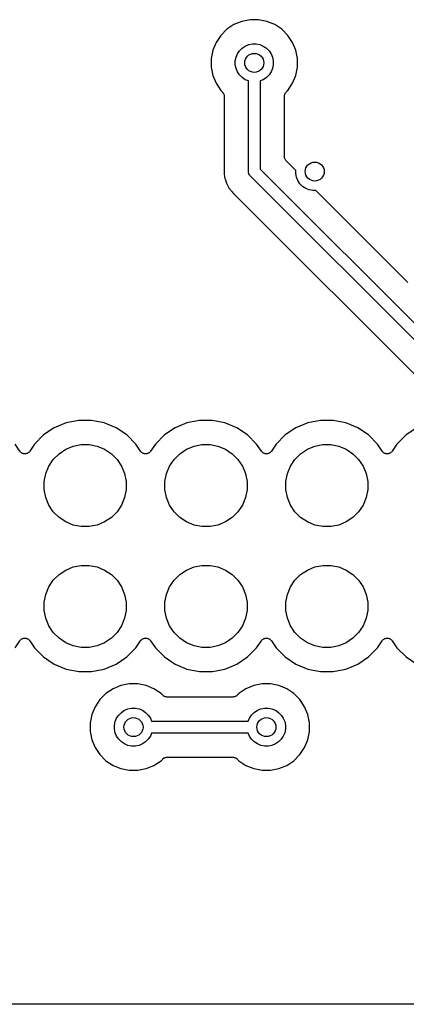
# Model space of a CAD drawing. Extents: x 0.71 to 5.18, y -2.28 to -0.62.
# Tile 4 of 14: x 2.2 to 2.52, y -2.28 to -1.46. Entities that reach past the tile are written whole.
import ezdxf

# ---------------------------------------------------------------- set-up
doc = ezdxf.new("R2010")
doc.units = 0
doc.header["$MEASUREMENT"] = 0
doc.layers.add('BLACK', color=7, linetype='CONTINUOUS')

msp = doc.modelspace()

# ---------------------------------------------------------------- linework, layer by layer
at = {"layer": 'BLACK', "linetype": 'CONTINUOUS'}
for p, q in [((2.37957, -1.46563), (2.37307, -1.46832)), ((2.38648, -1.46425), (2.37957, -1.46563)), ((2.39352, -1.46425), (2.38648, -1.46425)), ((2.40043, -1.46563), (2.39352, -1.46425)), ((2.40693, -1.46832), (2.40043, -1.46563)), ((2.36721, -1.47223), (2.36223, -1.47721)), ((2.37307, -1.46832), (2.36721, -1.47223)), ((2.41279, -1.47223), (2.40693, -1.46832)), ((2.41777, -1.47721), (2.41279, -1.47223)), ((2.35832, -1.48307), (2.35563, -1.48957)), ((2.36223, -1.47721), (2.35832, -1.48307)), ((2.42168, -1.48307), (2.41777, -1.47721)), ((2.42437, -1.48957), (2.42168, -1.48307)), ((2.35563, -1.48957), (2.35425, -1.49648)), ((2.37604, -1.49254), (2.37777, -1.48996)), ((2.37777, -1.48996), (2.37996, -1.48777)), ((2.37996, -1.48777), (2.38254, -1.48604)), ((2.38254, -1.48604), (2.38541, -1.48486)), ((2.38541, -1.48486), (2.38845, -1.48425)), ((2.38845, -1.48425), (2.39155, -1.48425)), ((2.39155, -1.48425), (2.39459, -1.48486)), ((2.39459, -1.48486), (2.39746, -1.48604)), ((2.39746, -1.48604), (2.40004, -1.48777)), ((2.40004, -1.48777), (2.40223, -1.48996)), ((2.40223, -1.48996), (2.40396, -1.49254)), ((2.42575, -1.49648), (2.42437, -1.48957)), ((2.35425, -1.49648), (2.35425, -1.50352)), ((2.37425, -1.49845), (2.37486, -1.49541)), ((2.37425, -1.50155), (2.37425, -1.49845)), ((2.37486, -1.49541), (2.37604, -1.49254)), ((2.40396, -1.49254), (2.40514, -1.49541)), ((2.40514, -1.49541), (2.40575, -1.49845)), ((2.40575, -1.49845), (2.40575, -1.50155)), ((2.42575, -1.50352), (2.42575, -1.49648)), ((2.35425, -1.50352), (2.35563, -1.51043)), ((2.37486, -1.50459), (2.37425, -1.50155)), ((2.37604, -1.50746), (2.37486, -1.50459)), ((2.37777, -1.51004), (2.37604, -1.50746)), ((2.40396, -1.50746), (2.40223, -1.51004)), ((2.40514, -1.50459), (2.40396, -1.50746)), ((2.40575, -1.50155), (2.40514, -1.50459)), ((2.42437, -1.51043), (2.42575, -1.50352)), ((2.35563, -1.51043), (2.35832, -1.51693)), ((2.37996, -1.51223), (2.37777, -1.51004)), ((2.38254, -1.51396), (2.37996, -1.51223)), ((2.38508, -1.51501), (2.38254, -1.51396)), ((2.38508, -1.58976), (2.38508, -1.51501)), ((2.39746, -1.51396), (2.39492, -1.51501)), ((2.39492, -1.51501), (2.39492, -1.58796)), ((2.40004, -1.51223), (2.39746, -1.51396)), ((2.40223, -1.51004), (2.40004, -1.51223)), ((2.42168, -1.51693), (2.42437, -1.51043)), ((2.35832, -1.51693), (2.36223, -1.52279)), ((2.36223, -1.52279), (2.36361, -1.52417)), ((2.36361, -1.52417), (2.36363, -1.52418)), ((2.36363, -1.52418), (2.36363, -1.52418)), ((2.36363, -1.52418), (2.36363, -1.52418)), ((2.36363, -1.52418), (2.36366, -1.52422)), ((2.36366, -1.52422), (2.36395, -1.52458)), ((2.41609, -1.52453), (2.41639, -1.52417)), ((2.41639, -1.52417), (2.41777, -1.52279)), ((2.41777, -1.52279), (2.42168, -1.51693)), ((2.36395, -1.52458), (2.36424, -1.52494)), ((2.36424, -1.52494), (2.36426, -1.52496)), ((2.36426, -1.52496), (2.36427, -1.52498)), ((2.36427, -1.52498), (2.36448, -1.52539)), ((2.36448, -1.52539), (2.3647, -1.5258)), ((2.3647, -1.5258), (2.36471, -1.52582)), ((2.36471, -1.52582), (2.36472, -1.52585)), ((2.36472, -1.52585), (2.36485, -1.52629)), ((2.36485, -1.52629), (2.36498, -1.52673)), ((2.36498, -1.52673), (2.36499, -1.52676)), ((2.36499, -1.52676), (2.36499, -1.52679)), ((2.36499, -1.52679), (2.36503, -1.52724)), ((2.36503, -1.52724), (2.36508, -1.52771)), ((2.36508, -1.52771), (2.36508, -1.58853)), ((2.41492, -1.52764), (2.41497, -1.52717)), ((2.41492, -1.52769), (2.41492, -1.52764)), ((2.41492, -1.52771), (2.41492, -1.52769)), ((2.41492, -1.52769), (2.41492, -1.52769)), ((2.41492, -1.52769), (2.41492, -1.52769)), ((2.41492, -1.57761), (2.41492, -1.52771)), ((2.41497, -1.52717), (2.41502, -1.52672)), ((2.41502, -1.52672), (2.41503, -1.52669)), ((2.41503, -1.52667), (2.41517, -1.52622)), ((2.41503, -1.52669), (2.41503, -1.52667)), ((2.41517, -1.52622), (2.41531, -1.52578)), ((2.41531, -1.52578), (2.41532, -1.52576)), ((2.41532, -1.52576), (2.41533, -1.52574)), ((2.41533, -1.52574), (2.41555, -1.52533)), ((2.41555, -1.52533), (2.41577, -1.52492)), ((2.41577, -1.52492), (2.41578, -1.5249)), ((2.41578, -1.5249), (2.4158, -1.52488)), ((2.4158, -1.52488), (2.41609, -1.52453)), ((2.41497, -1.57807), (2.41492, -1.57761)), ((2.41501, -1.57853), (2.41497, -1.57807)), ((2.41501, -1.57855), (2.41501, -1.57853)), ((2.41502, -1.57858), (2.41501, -1.57855)), ((2.41515, -1.57902), (2.41502, -1.57858)), ((2.41528, -1.57946), (2.41515, -1.57902)), ((2.41529, -1.57949), (2.41528, -1.57946)), ((2.4153, -1.57951), (2.41529, -1.57949)), ((2.41552, -1.57992), (2.4153, -1.57951)), ((2.41573, -1.58033), (2.41552, -1.57992)), ((2.41574, -1.58035), (2.41573, -1.58033)), ((2.41576, -1.58037), (2.41574, -1.58035)), ((2.41605, -1.58073), (2.41576, -1.58037)), ((2.41634, -1.58109), (2.41605, -1.58073)), ((2.41637, -1.58113), (2.41634, -1.58109)), ((2.41639, -1.58114), (2.41637, -1.58113)), ((2.41637, -1.58113), (2.41637, -1.58113)), ((2.41637, -1.58113), (2.41637, -1.58113)), ((2.42425, -1.58901), (2.41639, -1.58114)), ((2.36505, -1.58902), (2.36496, -1.59)), ((2.36508, -1.5886), (2.36505, -1.58881)), ((2.36505, -1.58881), (2.36505, -1.58902)), ((2.36508, -1.58853), (2.36508, -1.5886)), ((2.39492, -1.58796), (2.62969, -1.82273)), ((2.42425, -1.59155), (2.42425, -1.58901)), ((2.36496, -1.59), (2.36505, -1.59098)), ((2.36505, -1.59098), (2.36544, -1.59489)), ((2.36544, -1.59489), (2.36582, -1.59613)), ((2.36582, -1.59613), (2.36582, -1.59613)), ((2.36582, -1.59613), (2.36686, -1.59958)), ((2.38505, -1.59), (2.38508, -1.58976)), ((2.38508, -1.59024), (2.38505, -1.59)), ((2.38511, -1.59058), (2.38508, -1.59024)), ((2.38515, -1.59096), (2.38511, -1.59058)), ((2.38543, -1.59189), (2.38515, -1.59096)), ((2.38589, -1.59275), (2.38543, -1.59189)), ((2.38635, -1.59331), (2.38589, -1.59275)), ((2.3865, -1.5935), (2.38635, -1.59331)), ((2.38669, -1.59365), (2.3865, -1.5935)), ((2.62273, -1.82969), (2.38669, -1.59365)), ((2.42486, -1.59459), (2.42425, -1.59155)), ((2.42604, -1.59746), (2.42486, -1.59459)), ((2.42777, -1.60004), (2.42604, -1.59746)), ((2.36686, -1.59958), (2.36918, -1.60391)), ((2.36918, -1.60391), (2.37164, -1.60691)), ((2.42996, -1.60223), (2.42777, -1.60004)), ((2.43254, -1.60396), (2.42996, -1.60223)), ((2.43541, -1.60514), (2.43254, -1.60396)), ((2.43845, -1.60575), (2.43541, -1.60514)), ((2.44099, -1.60575), (2.43845, -1.60575)), ((2.51722, -1.68197), (2.44099, -1.60575)), ((2.37164, -1.60691), (2.37164, -1.60691)), ((2.37164, -1.60691), (2.37229, -1.60771)), ((2.37229, -1.60771), (2.37305, -1.60833)), ((2.37305, -1.60833), (2.37311, -1.60838)), ((2.37311, -1.60838), (2.37325, -1.60853)), ((2.37325, -1.60853), (2.37342, -1.60866)), ((2.37342, -1.60866), (2.55226, -1.78751)), ((2.23426, -1.79812), (2.22444, -1.80218)), ((2.24469, -1.79604), (2.23426, -1.79812)), ((2.25531, -1.79604), (2.24469, -1.79604)), ((2.26574, -1.79812), (2.25531, -1.79604)), ((2.27556, -1.80218), (2.26574, -1.79812)), ((2.33426, -1.79812), (2.32444, -1.80218)), ((2.34469, -1.79604), (2.33426, -1.79812)), ((2.35531, -1.79604), (2.34469, -1.79604)), ((2.36574, -1.79812), (2.35531, -1.79604)), ((2.37556, -1.80218), (2.36574, -1.79812)), ((2.43426, -1.79812), (2.42444, -1.80218)), ((2.44469, -1.79604), (2.43426, -1.79812)), ((2.45531, -1.79604), (2.44469, -1.79604)), ((2.46574, -1.79812), (2.45531, -1.79604)), ((2.47556, -1.80218), (2.46574, -1.79812)), ((2.2156, -1.80809), (2.20809, -1.8156)), ((2.22444, -1.80218), (2.2156, -1.80809)), ((2.2844, -1.80809), (2.27556, -1.80218)), ((2.29191, -1.8156), (2.2844, -1.80809)), ((2.3156, -1.80809), (2.30809, -1.8156)), ((2.32444, -1.80218), (2.3156, -1.80809)), ((2.3844, -1.80809), (2.37556, -1.80218)), ((2.39191, -1.8156), (2.3844, -1.80809)), ((2.4156, -1.80809), (2.40809, -1.8156)), ((2.42444, -1.80218), (2.4156, -1.80809)), ((2.4844, -1.80809), (2.47556, -1.80218)), ((2.49191, -1.8156), (2.4844, -1.80809)), ((2.5156, -1.80809), (2.50809, -1.8156)), ((2.52444, -1.80218), (2.5156, -1.80809)), ((2.19584, -1.82149), (2.19191, -1.8156)), ((2.20809, -1.8156), (2.20416, -1.82149)), ((2.23392, -1.81991), (2.2401, -1.81735)), ((2.2401, -1.81735), (2.24666, -1.81604)), ((2.24666, -1.81604), (2.25334, -1.81604)), ((2.25334, -1.81604), (2.2599, -1.81735)), ((2.2599, -1.81735), (2.26608, -1.81991)), ((2.29584, -1.82149), (2.29191, -1.8156)), ((2.30809, -1.8156), (2.30416, -1.82149)), ((2.33392, -1.81991), (2.3401, -1.81735)), ((2.3401, -1.81735), (2.34666, -1.81604)), ((2.34666, -1.81604), (2.35334, -1.81604)), ((2.35334, -1.81604), (2.3599, -1.81735)), ((2.3599, -1.81735), (2.36608, -1.81991)), ((2.39584, -1.82149), (2.39191, -1.8156)), ((2.40809, -1.8156), (2.40416, -1.82149)), ((2.43392, -1.81991), (2.4401, -1.81735)), ((2.4401, -1.81735), (2.44666, -1.81604)), ((2.44666, -1.81604), (2.45334, -1.81604)), ((2.45334, -1.81604), (2.4599, -1.81735)), ((2.4599, -1.81735), (2.46608, -1.81991)), ((2.49584, -1.82149), (2.49191, -1.8156)), ((2.50809, -1.8156), (2.50416, -1.82149)), ((2.19615, -1.82186), (2.19584, -1.82149)), ((2.19644, -1.82222), (2.19615, -1.82186)), ((2.19645, -1.82223), (2.19644, -1.82222)), ((2.19646, -1.82224), (2.19645, -1.82223)), ((2.19683, -1.82255), (2.19646, -1.82224)), ((2.19719, -1.82285), (2.19683, -1.82255)), ((2.1972, -1.82286), (2.19719, -1.82285)), ((2.19721, -1.82286), (2.1972, -1.82286)), ((2.19764, -1.82309), (2.19721, -1.82286)), ((2.19805, -1.82332), (2.19764, -1.82309)), ((2.19806, -1.82332), (2.19805, -1.82332)), ((2.19807, -1.82333), (2.19806, -1.82332)), ((2.19853, -1.82346), (2.19807, -1.82333)), ((2.19898, -1.82361), (2.19853, -1.82346)), ((2.199, -1.82361), (2.19898, -1.82361)), ((2.19901, -1.82361), (2.199, -1.82361)), ((2.19948, -1.82366), (2.19901, -1.82361)), ((2.19995, -1.82371), (2.19948, -1.82366)), ((2.19997, -1.82371), (2.19995, -1.82371)), ((2.19998, -1.82371), (2.19997, -1.82371)), ((2.20045, -1.82367), (2.19998, -1.82371)), ((2.20092, -1.82362), (2.20045, -1.82367)), ((2.20094, -1.82362), (2.20092, -1.82362)), ((2.20095, -1.82362), (2.20094, -1.82362)), ((2.20141, -1.82348), (2.20095, -1.82362)), ((2.20186, -1.82335), (2.20141, -1.82348)), ((2.20187, -1.82335), (2.20186, -1.82335)), ((2.20189, -1.82334), (2.20187, -1.82335)), ((2.20231, -1.82312), (2.20189, -1.82334)), ((2.20273, -1.8229), (2.20231, -1.82312)), ((2.20274, -1.82289), (2.20273, -1.8229)), ((2.20275, -1.82289), (2.20274, -1.82289)), ((2.20311, -1.82259), (2.20275, -1.82289)), ((2.20349, -1.82229), (2.20311, -1.82259)), ((2.2035, -1.82228), (2.20349, -1.82229)), ((2.20351, -1.82227), (2.2035, -1.82228)), ((2.20381, -1.82192), (2.20351, -1.82227)), ((2.20412, -1.82155), (2.20381, -1.82192)), ((2.20413, -1.82153), (2.20412, -1.82155)), ((2.20416, -1.82149), (2.20413, -1.82152)), ((2.20413, -1.82152), (2.20413, -1.82153)), ((2.20413, -1.82153), (2.20413, -1.82153)), ((2.22362, -1.82835), (2.22835, -1.82362)), ((2.22835, -1.82362), (2.23392, -1.81991)), ((2.26608, -1.81991), (2.27165, -1.82362)), ((2.27165, -1.82362), (2.27638, -1.82835)), ((2.29615, -1.82186), (2.29584, -1.82149)), ((2.29644, -1.82222), (2.29615, -1.82186)), ((2.29645, -1.82223), (2.29644, -1.82222)), ((2.29646, -1.82224), (2.29645, -1.82223)), ((2.29683, -1.82255), (2.29646, -1.82224)), ((2.29719, -1.82285), (2.29683, -1.82255)), ((2.2972, -1.82286), (2.29719, -1.82285)), ((2.29721, -1.82286), (2.2972, -1.82286)), ((2.29764, -1.82309), (2.29721, -1.82286)), ((2.29805, -1.82332), (2.29764, -1.82309)), ((2.29806, -1.82332), (2.29805, -1.82332)), ((2.29807, -1.82333), (2.29806, -1.82332)), ((2.29853, -1.82346), (2.29807, -1.82333)), ((2.29898, -1.82361), (2.29853, -1.82346)), ((2.299, -1.82361), (2.29898, -1.82361)), ((2.29901, -1.82361), (2.299, -1.82361)), ((2.29948, -1.82366), (2.29901, -1.82361)), ((2.29995, -1.82371), (2.29948, -1.82366)), ((2.29997, -1.82371), (2.29995, -1.82371)), ((2.29998, -1.82371), (2.29997, -1.82371)), ((2.30045, -1.82367), (2.29998, -1.82371)), ((2.30092, -1.82362), (2.30045, -1.82367)), ((2.30094, -1.82362), (2.30092, -1.82362)), ((2.30095, -1.82362), (2.30094, -1.82362)), ((2.30141, -1.82348), (2.30095, -1.82362)), ((2.30186, -1.82335), (2.30141, -1.82348)), ((2.30187, -1.82335), (2.30186, -1.82335)), ((2.30189, -1.82334), (2.30187, -1.82335)), ((2.30231, -1.82312), (2.30189, -1.82334)), ((2.30273, -1.8229), (2.30231, -1.82312)), ((2.30274, -1.82289), (2.30273, -1.8229)), ((2.30275, -1.82289), (2.30274, -1.82289)), ((2.30311, -1.82259), (2.30275, -1.82289)), ((2.30349, -1.82229), (2.30311, -1.82259)), ((2.3035, -1.82228), (2.30349, -1.82229)), ((2.30351, -1.82227), (2.3035, -1.82228)), ((2.30381, -1.82192), (2.30351, -1.82227)), ((2.30412, -1.82155), (2.30381, -1.82192)), ((2.30413, -1.82153), (2.30412, -1.82155)), ((2.30416, -1.82149), (2.30413, -1.82152)), ((2.30413, -1.82152), (2.30413, -1.82153)), ((2.30413, -1.82153), (2.30413, -1.82153)), ((2.32362, -1.82835), (2.32835, -1.82362)), ((2.32835, -1.82362), (2.33392, -1.81991)), ((2.36608, -1.81991), (2.37165, -1.82362)), ((2.37165, -1.82362), (2.37638, -1.82835)), ((2.39615, -1.82186), (2.39584, -1.82149)), ((2.39644, -1.82222), (2.39615, -1.82186)), ((2.39645, -1.82223), (2.39644, -1.82222)), ((2.39646, -1.82224), (2.39645, -1.82223)), ((2.39683, -1.82255), (2.39646, -1.82224)), ((2.39719, -1.82285), (2.39683, -1.82255)), ((2.3972, -1.82286), (2.39719, -1.82285)), ((2.39721, -1.82286), (2.3972, -1.82286)), ((2.39763, -1.82309), (2.39721, -1.82286)), ((2.39805, -1.82332), (2.39763, -1.82309)), ((2.39806, -1.82332), (2.39805, -1.82332)), ((2.39807, -1.82333), (2.39806, -1.82332)), ((2.39853, -1.82346), (2.39807, -1.82333)), ((2.39898, -1.82361), (2.39853, -1.82346)), ((2.39899, -1.82361), (2.39898, -1.82361)), ((2.39901, -1.82361), (2.39899, -1.82361)), ((2.39948, -1.82366), (2.39901, -1.82361)), ((2.39995, -1.82371), (2.39948, -1.82366)), ((2.39997, -1.82371), (2.39995, -1.82371)), ((2.39998, -1.82371), (2.39997, -1.82371)), ((2.40045, -1.82367), (2.39998, -1.82371)), ((2.40092, -1.82362), (2.40045, -1.82367)), ((2.40094, -1.82362), (2.40092, -1.82362)), ((2.40095, -1.82362), (2.40094, -1.82362)), ((2.40141, -1.82348), (2.40095, -1.82362)), ((2.40186, -1.82335), (2.40141, -1.82348)), ((2.40187, -1.82335), (2.40186, -1.82335)), ((2.40189, -1.82334), (2.40187, -1.82335)), ((2.40231, -1.82312), (2.40189, -1.82334)), ((2.40273, -1.8229), (2.40231, -1.82312)), ((2.40274, -1.82289), (2.40273, -1.8229)), ((2.40275, -1.82289), (2.40274, -1.82289)), ((2.40311, -1.82259), (2.40275, -1.82289)), ((2.40349, -1.82229), (2.40311, -1.82259)), ((2.4035, -1.82228), (2.40349, -1.82229)), ((2.40351, -1.82227), (2.4035, -1.82228)), ((2.40381, -1.82192), (2.40351, -1.82227)), ((2.40412, -1.82155), (2.40381, -1.82192)), ((2.40413, -1.82153), (2.40412, -1.82155)), ((2.40416, -1.82149), (2.40413, -1.82152)), ((2.40413, -1.82152), (2.40413, -1.82153)), ((2.40413, -1.82153), (2.40413, -1.82153)), ((2.42362, -1.82835), (2.42835, -1.82362)), ((2.42835, -1.82362), (2.43392, -1.81991)), ((2.46608, -1.81991), (2.47165, -1.82362)), ((2.47165, -1.82362), (2.47638, -1.82835)), ((2.49615, -1.82186), (2.49584, -1.82149)), ((2.49644, -1.82222), (2.49615, -1.82186)), ((2.49645, -1.82223), (2.49644, -1.82222)), ((2.49646, -1.82224), (2.49645, -1.82223)), ((2.49683, -1.82255), (2.49646, -1.82224)), ((2.49719, -1.82285), (2.49683, -1.82255)), ((2.4972, -1.82286), (2.49719, -1.82285)), ((2.49721, -1.82286), (2.4972, -1.82286)), ((2.49763, -1.82309), (2.49721, -1.82286)), ((2.49805, -1.82332), (2.49763, -1.82309)), ((2.49806, -1.82332), (2.49805, -1.82332)), ((2.49807, -1.82333), (2.49806, -1.82332)), ((2.49853, -1.82346), (2.49807, -1.82333)), ((2.49898, -1.82361), (2.49853, -1.82346)), ((2.49899, -1.82361), (2.49898, -1.82361)), ((2.49901, -1.82361), (2.49899, -1.82361)), ((2.49948, -1.82366), (2.49901, -1.82361)), ((2.49995, -1.82371), (2.49948, -1.82366)), ((2.49997, -1.82371), (2.49995, -1.82371)), ((2.49998, -1.82371), (2.49997, -1.82371)), ((2.50045, -1.82367), (2.49998, -1.82371)), ((2.50092, -1.82362), (2.50045, -1.82367)), ((2.50094, -1.82362), (2.50092, -1.82362)), ((2.50095, -1.82362), (2.50094, -1.82362)), ((2.50141, -1.82348), (2.50095, -1.82362)), ((2.50186, -1.82335), (2.50141, -1.82348)), ((2.50187, -1.82335), (2.50186, -1.82335)), ((2.50189, -1.82334), (2.50187, -1.82335)), ((2.50231, -1.82312), (2.50189, -1.82334)), ((2.50273, -1.8229), (2.50231, -1.82312)), ((2.50274, -1.82289), (2.50273, -1.8229)), ((2.50275, -1.82289), (2.50274, -1.82289)), ((2.50311, -1.82259), (2.50275, -1.82289)), ((2.50349, -1.82229), (2.50311, -1.82259)), ((2.5035, -1.82228), (2.50349, -1.82229)), ((2.50351, -1.82227), (2.5035, -1.82228)), ((2.50381, -1.82192), (2.50351, -1.82227)), ((2.50412, -1.82155), (2.50381, -1.82192)), ((2.50413, -1.82153), (2.50412, -1.82155)), ((2.50416, -1.82149), (2.50413, -1.82152)), ((2.50413, -1.82152), (2.50413, -1.82153)), ((2.50413, -1.82153), (2.50413, -1.82153)), ((2.21735, -1.8401), (2.21991, -1.83392)), ((2.21991, -1.83392), (2.22362, -1.82835)), ((2.27638, -1.82835), (2.28009, -1.83392)), ((2.28009, -1.83392), (2.28265, -1.8401)), ((2.31735, -1.8401), (2.31991, -1.83392)), ((2.31991, -1.83392), (2.32362, -1.82835)), ((2.37638, -1.82835), (2.38009, -1.83392)), ((2.38009, -1.83392), (2.38265, -1.8401)), ((2.41735, -1.8401), (2.41991, -1.83392)), ((2.41991, -1.83392), (2.42362, -1.82835)), ((2.47638, -1.82835), (2.48009, -1.83392)), ((2.48009, -1.83392), (2.48265, -1.8401)), ((2.21604, -1.84666), (2.21735, -1.8401)), ((2.28265, -1.8401), (2.28396, -1.84666)), ((2.31604, -1.84666), (2.31735, -1.8401)), ((2.38265, -1.8401), (2.38396, -1.84666)), ((2.41604, -1.84666), (2.41735, -1.8401)), ((2.48265, -1.8401), (2.48396, -1.84666)), ((2.21604, -1.85334), (2.21604, -1.84666)), ((2.28396, -1.84666), (2.28396, -1.85334)), ((2.31604, -1.85334), (2.31604, -1.84666)), ((2.38396, -1.84666), (2.38396, -1.85334)), ((2.41604, -1.85334), (2.41604, -1.84666)), ((2.48396, -1.84666), (2.48396, -1.85334)), ((2.21735, -1.8599), (2.21604, -1.85334)), ((2.28396, -1.85334), (2.28265, -1.8599)), ((2.31735, -1.8599), (2.31604, -1.85334)), ((2.38396, -1.85334), (2.38265, -1.8599)), ((2.41735, -1.8599), (2.41604, -1.85334)), ((2.48396, -1.85334), (2.48265, -1.8599)), ((2.21991, -1.86608), (2.21735, -1.8599)), ((2.22362, -1.87165), (2.21991, -1.86608)), ((2.28009, -1.86608), (2.27638, -1.87165)), ((2.28265, -1.8599), (2.28009, -1.86608)), ((2.31991, -1.86608), (2.31735, -1.8599)), ((2.32362, -1.87165), (2.31991, -1.86608)), ((2.38009, -1.86608), (2.37638, -1.87165)), ((2.38265, -1.8599), (2.38009, -1.86608)), ((2.41991, -1.86608), (2.41735, -1.8599)), ((2.42362, -1.87165), (2.41991, -1.86608)), ((2.48009, -1.86608), (2.47638, -1.87165)), ((2.48265, -1.8599), (2.48009, -1.86608)), ((2.22835, -1.87638), (2.22362, -1.87165)), ((2.27638, -1.87165), (2.27165, -1.87638)), ((2.32835, -1.87638), (2.32362, -1.87165)), ((2.37638, -1.87165), (2.37165, -1.87638)), ((2.42835, -1.87638), (2.42362, -1.87165)), ((2.47638, -1.87165), (2.47165, -1.87638)), ((2.23392, -1.88009), (2.22835, -1.87638)), ((2.2401, -1.88265), (2.23392, -1.88009)), ((2.24666, -1.88396), (2.2401, -1.88265)), ((2.2599, -1.88265), (2.25334, -1.88396)), ((2.26608, -1.88009), (2.2599, -1.88265)), ((2.27165, -1.87638), (2.26608, -1.88009)), ((2.33392, -1.88009), (2.32835, -1.87638)), ((2.3401, -1.88265), (2.33392, -1.88009)), ((2.34666, -1.88396), (2.3401, -1.88265)), ((2.3599, -1.88265), (2.35334, -1.88396)), ((2.36608, -1.88009), (2.3599, -1.88265)), ((2.37165, -1.87638), (2.36608, -1.88009)), ((2.43392, -1.88009), (2.42835, -1.87638)), ((2.4401, -1.88265), (2.43392, -1.88009)), ((2.44666, -1.88396), (2.4401, -1.88265)), ((2.4599, -1.88265), (2.45334, -1.88396)), ((2.46608, -1.88009), (2.4599, -1.88265)), ((2.47165, -1.87638), (2.46608, -1.88009)), ((2.25334, -1.88396), (2.24666, -1.88396)), ((2.35334, -1.88396), (2.34666, -1.88396)), ((2.45334, -1.88396), (2.44666, -1.88396)), ((2.22362, -1.92835), (2.22835, -1.92362)), ((2.22835, -1.92362), (2.23392, -1.91991)), ((2.23392, -1.91991), (2.2401, -1.91735)), ((2.2401, -1.91735), (2.24666, -1.91604)), ((2.24666, -1.91604), (2.25334, -1.91604)), ((2.25334, -1.91604), (2.2599, -1.91735)), ((2.2599, -1.91735), (2.26608, -1.91991)), ((2.26608, -1.91991), (2.27165, -1.92362)), ((2.27165, -1.92362), (2.27638, -1.92835)), ((2.32362, -1.92835), (2.32835, -1.92362)), ((2.32835, -1.92362), (2.33392, -1.91991)), ((2.33392, -1.91991), (2.3401, -1.91735)), ((2.3401, -1.91735), (2.34666, -1.91604)), ((2.34666, -1.91604), (2.35334, -1.91604)), ((2.35334, -1.91604), (2.3599, -1.91735)), ((2.3599, -1.91735), (2.36608, -1.91991)), ((2.36608, -1.91991), (2.37165, -1.92362)), ((2.37165, -1.92362), (2.37638, -1.92835)), ((2.42362, -1.92835), (2.42835, -1.92362)), ((2.42835, -1.92362), (2.43392, -1.91991)), ((2.43392, -1.91991), (2.4401, -1.91735)), ((2.4401, -1.91735), (2.44666, -1.91604)), ((2.44666, -1.91604), (2.45334, -1.91604)), ((2.45334, -1.91604), (2.4599, -1.91735)), ((2.4599, -1.91735), (2.46608, -1.91991)), ((2.46608, -1.91991), (2.47165, -1.92362)), ((2.47165, -1.92362), (2.47638, -1.92835)), ((2.21991, -1.93392), (2.22362, -1.92835)), ((2.27638, -1.92835), (2.28009, -1.93392)), ((2.31991, -1.93392), (2.32362, -1.92835)), ((2.37638, -1.92835), (2.38009, -1.93392)), ((2.41991, -1.93392), (2.42362, -1.92835)), ((2.47638, -1.92835), (2.48009, -1.93392)), ((2.21604, -1.94666), (2.21735, -1.9401)), ((2.21735, -1.9401), (2.21991, -1.93392)), ((2.28009, -1.93392), (2.28265, -1.9401)), ((2.28265, -1.9401), (2.28396, -1.94666)), ((2.31604, -1.94666), (2.31735, -1.9401)), ((2.31735, -1.9401), (2.31991, -1.93392)), ((2.38009, -1.93392), (2.38265, -1.9401)), ((2.38265, -1.9401), (2.38396, -1.94666)), ((2.41604, -1.94666), (2.41735, -1.9401)), ((2.41735, -1.9401), (2.41991, -1.93392)), ((2.48009, -1.93392), (2.48265, -1.9401)), ((2.48265, -1.9401), (2.48396, -1.94666)), ((2.21604, -1.95334), (2.21604, -1.94666)), ((2.28396, -1.94666), (2.28396, -1.95334)), ((2.31604, -1.95334), (2.31604, -1.94666)), ((2.38396, -1.94666), (2.38396, -1.95334)), ((2.41604, -1.95334), (2.41604, -1.94666)), ((2.48396, -1.94666), (2.48396, -1.95334)), ((2.21735, -1.9599), (2.21604, -1.95334)), ((2.28396, -1.95334), (2.28265, -1.9599)), ((2.31735, -1.9599), (2.31604, -1.95334)), ((2.38396, -1.95334), (2.38265, -1.9599)), ((2.41735, -1.9599), (2.41604, -1.95334)), ((2.48396, -1.95334), (2.48265, -1.9599)), ((2.21991, -1.96608), (2.21735, -1.9599)), ((2.28265, -1.9599), (2.28009, -1.96608)), ((2.31991, -1.96608), (2.31735, -1.9599)), ((2.38265, -1.9599), (2.38009, -1.96608)), ((2.41991, -1.96608), (2.41735, -1.9599)), ((2.48265, -1.9599), (2.48009, -1.96608)), ((2.22362, -1.97165), (2.21991, -1.96608)), ((2.22835, -1.97638), (2.22362, -1.97165)), ((2.27638, -1.97165), (2.27165, -1.97638)), ((2.28009, -1.96608), (2.27638, -1.97165)), ((2.32362, -1.97165), (2.31991, -1.96608)), ((2.32835, -1.97638), (2.32362, -1.97165)), ((2.37638, -1.97165), (2.37165, -1.97638)), ((2.38009, -1.96608), (2.37638, -1.97165)), ((2.42362, -1.97165), (2.41991, -1.96608)), ((2.42835, -1.97638), (2.42362, -1.97165)), ((2.47638, -1.97165), (2.47165, -1.97638)), ((2.48009, -1.96608), (2.47638, -1.97165)), ((2.19191, -1.9844), (2.19584, -1.97851)), ((2.19584, -1.97851), (2.19587, -1.97848)), ((2.19587, -1.97847), (2.19588, -1.97845)), ((2.19587, -1.97848), (2.19587, -1.97847)), ((2.19587, -1.97847), (2.19587, -1.97847)), ((2.19588, -1.97845), (2.19619, -1.97809)), ((2.19619, -1.97809), (2.19649, -1.97773)), ((2.19649, -1.97773), (2.1965, -1.97772)), ((2.1965, -1.97772), (2.19651, -1.97771)), ((2.19651, -1.97771), (2.19688, -1.97741)), ((2.19688, -1.97741), (2.19725, -1.97711)), ((2.19725, -1.97711), (2.19726, -1.97711)), ((2.19726, -1.97711), (2.19727, -1.9771)), ((2.19727, -1.9771), (2.19769, -1.97688)), ((2.19769, -1.97688), (2.19811, -1.97666)), ((2.19811, -1.97666), (2.19813, -1.97665)), ((2.19813, -1.97665), (2.19814, -1.97665)), ((2.19814, -1.97665), (2.19859, -1.97652)), ((2.19859, -1.97652), (2.19905, -1.97638)), ((2.19905, -1.97638), (2.19906, -1.97638)), ((2.19906, -1.97638), (2.19908, -1.97638)), ((2.19908, -1.97638), (2.19955, -1.97633)), ((2.19955, -1.97633), (2.20002, -1.97629)), ((2.20002, -1.97629), (2.20003, -1.97629)), ((2.20003, -1.97629), (2.20005, -1.97629)), ((2.20005, -1.97629), (2.20051, -1.97634)), ((2.20051, -1.97634), (2.20099, -1.97639)), ((2.20099, -1.97639), (2.20101, -1.97639)), ((2.20101, -1.97639), (2.20102, -1.97639)), ((2.20102, -1.97639), (2.20147, -1.97653)), ((2.20147, -1.97653), (2.20193, -1.97667)), ((2.20193, -1.97667), (2.20194, -1.97668)), ((2.20194, -1.97668), (2.20195, -1.97668)), ((2.20195, -1.97668), (2.20237, -1.97691)), ((2.20237, -1.97691), (2.20279, -1.97714)), ((2.20279, -1.97714), (2.2028, -1.97714)), ((2.2028, -1.97714), (2.20281, -1.97715)), ((2.20281, -1.97715), (2.20317, -1.97745)), ((2.20317, -1.97745), (2.20354, -1.97776)), ((2.20354, -1.97776), (2.20355, -1.97777)), ((2.20355, -1.97777), (2.20356, -1.97778)), ((2.20356, -1.97778), (2.20385, -1.97814)), ((2.20385, -1.97814), (2.20416, -1.97851)), ((2.20416, -1.97851), (2.20809, -1.9844)), ((2.23392, -1.98009), (2.22835, -1.97638)), ((2.2401, -1.98265), (2.23392, -1.98009)), ((2.26608, -1.98009), (2.2599, -1.98265)), ((2.27165, -1.97638), (2.26608, -1.98009)), ((2.29191, -1.9844), (2.29584, -1.97851)), ((2.29584, -1.97851), (2.29587, -1.97848)), ((2.29587, -1.97847), (2.29588, -1.97845)), ((2.29587, -1.97848), (2.29587, -1.97847)), ((2.29587, -1.97847), (2.29587, -1.97847)), ((2.29588, -1.97845), (2.29619, -1.97809)), ((2.29619, -1.97809), (2.29649, -1.97773)), ((2.29649, -1.97773), (2.2965, -1.97772)), ((2.2965, -1.97772), (2.29651, -1.97771)), ((2.29651, -1.97771), (2.29688, -1.97741)), ((2.29688, -1.97741), (2.29725, -1.97711)), ((2.29725, -1.97711), (2.29726, -1.97711)), ((2.29726, -1.97711), (2.29727, -1.9771)), ((2.29727, -1.9771), (2.29769, -1.97688)), ((2.29769, -1.97688), (2.29811, -1.97666)), ((2.29811, -1.97666), (2.29813, -1.97665)), ((2.29813, -1.97665), (2.29814, -1.97665)), ((2.29814, -1.97665), (2.29859, -1.97652)), ((2.29859, -1.97652), (2.29905, -1.97638)), ((2.29905, -1.97638), (2.29906, -1.97638)), ((2.29906, -1.97638), (2.29908, -1.97638)), ((2.29908, -1.97638), (2.29955, -1.97633)), ((2.29955, -1.97633), (2.30002, -1.97629)), ((2.30002, -1.97629), (2.30003, -1.97629)), ((2.30003, -1.97629), (2.30005, -1.97629)), ((2.30005, -1.97629), (2.30051, -1.97634)), ((2.30051, -1.97634), (2.30099, -1.97639)), ((2.30099, -1.97639), (2.30101, -1.97639)), ((2.30101, -1.97639), (2.30102, -1.97639)), ((2.30102, -1.97639), (2.30147, -1.97653)), ((2.30147, -1.97653), (2.30193, -1.97667)), ((2.30193, -1.97667), (2.30194, -1.97668)), ((2.30194, -1.97668), (2.30195, -1.97668)), ((2.30195, -1.97668), (2.30237, -1.97691)), ((2.30237, -1.97691), (2.30279, -1.97714)), ((2.30279, -1.97714), (2.3028, -1.97714)), ((2.3028, -1.97714), (2.30281, -1.97715)), ((2.30281, -1.97715), (2.30317, -1.97745)), ((2.30317, -1.97745), (2.30354, -1.97776)), ((2.30354, -1.97776), (2.30355, -1.97777)), ((2.30355, -1.97777), (2.30356, -1.97778)), ((2.30356, -1.97778), (2.30385, -1.97814)), ((2.30385, -1.97814), (2.30416, -1.97851)), ((2.30416, -1.97851), (2.30809, -1.9844)), ((2.33392, -1.98009), (2.32835, -1.97638)), ((2.3401, -1.98265), (2.33392, -1.98009)), ((2.36608, -1.98009), (2.3599, -1.98265)), ((2.37165, -1.97638), (2.36608, -1.98009)), ((2.39191, -1.9844), (2.39584, -1.97851)), ((2.39584, -1.97851), (2.39587, -1.97848)), ((2.39587, -1.97847), (2.39588, -1.97845)), ((2.39587, -1.97848), (2.39587, -1.97847)), ((2.39587, -1.97847), (2.39587, -1.97847)), ((2.39588, -1.97845), (2.39619, -1.97809)), ((2.39619, -1.97809), (2.39649, -1.97773)), ((2.39649, -1.97773), (2.3965, -1.97772)), ((2.3965, -1.97772), (2.39651, -1.97771)), ((2.39651, -1.97771), (2.39688, -1.97741)), ((2.39688, -1.97741), (2.39725, -1.97711)), ((2.39725, -1.97711), (2.39726, -1.97711)), ((2.39726, -1.97711), (2.39727, -1.9771)), ((2.39727, -1.9771), (2.39769, -1.97688)), ((2.39769, -1.97688), (2.39811, -1.97666)), ((2.39811, -1.97666), (2.39813, -1.97665)), ((2.39813, -1.97665), (2.39814, -1.97665)), ((2.39814, -1.97665), (2.39859, -1.97652)), ((2.39859, -1.97652), (2.39905, -1.97638)), ((2.39905, -1.97638), (2.39906, -1.97638)), ((2.39906, -1.97638), (2.39908, -1.97638)), ((2.39908, -1.97638), (2.39955, -1.97633)), ((2.39955, -1.97633), (2.40002, -1.97629)), ((2.40002, -1.97629), (2.40003, -1.97629)), ((2.40003, -1.97629), (2.40005, -1.97629)), ((2.40005, -1.97629), (2.40051, -1.97634)), ((2.40051, -1.97634), (2.40099, -1.97639)), ((2.40099, -1.97639), (2.40101, -1.97639)), ((2.40101, -1.97639), (2.40102, -1.97639)), ((2.40102, -1.97639), (2.40147, -1.97653)), ((2.40147, -1.97653), (2.40193, -1.97667)), ((2.40193, -1.97667), (2.40194, -1.97668)), ((2.40194, -1.97668), (2.40195, -1.97668)), ((2.40195, -1.97668), (2.40237, -1.97691)), ((2.40237, -1.97691), (2.40279, -1.97714)), ((2.40279, -1.97714), (2.4028, -1.97714)), ((2.4028, -1.97714), (2.40281, -1.97715)), ((2.40281, -1.97715), (2.40317, -1.97745)), ((2.40317, -1.97745), (2.40354, -1.97776)), ((2.40354, -1.97776), (2.40355, -1.97777)), ((2.40355, -1.97777), (2.40356, -1.97778)), ((2.40356, -1.97778), (2.40385, -1.97814)), ((2.40385, -1.97814), (2.40416, -1.97851)), ((2.40416, -1.97851), (2.40809, -1.9844)), ((2.43392, -1.98009), (2.42835, -1.97638)), ((2.4401, -1.98265), (2.43392, -1.98009)), ((2.46608, -1.98009), (2.4599, -1.98265)), ((2.47165, -1.97638), (2.46608, -1.98009)), ((2.49191, -1.9844), (2.49584, -1.97851)), ((2.49584, -1.97851), (2.49587, -1.97848)), ((2.49587, -1.97847), (2.49588, -1.97845)), ((2.49587, -1.97848), (2.49587, -1.97847)), ((2.49587, -1.97847), (2.49587, -1.97847)), ((2.49588, -1.97845), (2.49619, -1.97809)), ((2.49619, -1.97809), (2.49649, -1.97773)), ((2.49649, -1.97773), (2.4965, -1.97772)), ((2.4965, -1.97772), (2.49651, -1.97771)), ((2.49651, -1.97771), (2.49688, -1.97741)), ((2.49688, -1.97741), (2.49725, -1.97711)), ((2.49725, -1.97711), (2.49726, -1.97711)), ((2.49726, -1.97711), (2.49727, -1.9771)), ((2.49727, -1.9771), (2.49769, -1.97688)), ((2.49769, -1.97688), (2.49811, -1.97666)), ((2.49811, -1.97666), (2.49813, -1.97665)), ((2.49813, -1.97665), (2.49814, -1.97665)), ((2.49814, -1.97665), (2.49859, -1.97652)), ((2.49859, -1.97652), (2.49905, -1.97638)), ((2.49905, -1.97638), (2.49906, -1.97638)), ((2.49906, -1.97638), (2.49908, -1.97638)), ((2.49908, -1.97638), (2.49955, -1.97633)), ((2.49955, -1.97633), (2.50002, -1.97629)), ((2.50002, -1.97629), (2.50003, -1.97629)), ((2.50003, -1.97629), (2.50005, -1.97629)), ((2.50005, -1.97629), (2.50051, -1.97634)), ((2.50051, -1.97634), (2.50099, -1.97639)), ((2.50099, -1.97639), (2.50101, -1.97639)), ((2.50101, -1.97639), (2.50102, -1.97639)), ((2.50102, -1.97639), (2.50147, -1.97653)), ((2.50147, -1.97653), (2.50193, -1.97667)), ((2.50193, -1.97667), (2.50194, -1.97668)), ((2.50194, -1.97668), (2.50195, -1.97668)), ((2.50195, -1.97668), (2.50237, -1.97691)), ((2.50237, -1.97691), (2.50279, -1.97714)), ((2.50279, -1.97714), (2.5028, -1.97714)), ((2.5028, -1.97714), (2.50281, -1.97715)), ((2.50281, -1.97715), (2.50317, -1.97745)), ((2.50317, -1.97745), (2.50354, -1.97776)), ((2.50354, -1.97776), (2.50355, -1.97777)), ((2.50355, -1.97777), (2.50356, -1.97778)), ((2.50356, -1.97778), (2.50385, -1.97814)), ((2.50385, -1.97814), (2.50416, -1.97851)), ((2.50416, -1.97851), (2.50809, -1.9844)), ((2.20809, -1.9844), (2.2156, -1.99191)), ((2.24666, -1.98396), (2.2401, -1.98265)), ((2.25334, -1.98396), (2.24666, -1.98396)), ((2.2599, -1.98265), (2.25334, -1.98396)), ((2.2844, -1.99191), (2.29191, -1.9844)), ((2.30809, -1.9844), (2.3156, -1.99191)), ((2.34666, -1.98396), (2.3401, -1.98265)), ((2.35334, -1.98396), (2.34666, -1.98396)), ((2.3599, -1.98265), (2.35334, -1.98396)), ((2.3844, -1.99191), (2.39191, -1.9844)), ((2.40809, -1.9844), (2.4156, -1.99191)), ((2.44666, -1.98396), (2.4401, -1.98265)), ((2.45334, -1.98396), (2.44666, -1.98396)), ((2.4599, -1.98265), (2.45334, -1.98396)), ((2.4844, -1.99191), (2.49191, -1.9844)), ((2.50809, -1.9844), (2.5156, -1.99191)), ((2.2156, -1.99191), (2.22444, -1.99782)), ((2.27556, -1.99782), (2.2844, -1.99191)), ((2.3156, -1.99191), (2.32444, -1.99782)), ((2.37556, -1.99782), (2.3844, -1.99191)), ((2.4156, -1.99191), (2.42444, -1.99782)), ((2.47556, -1.99782), (2.4844, -1.99191)), ((2.5156, -1.99191), (2.52444, -1.99782)), ((2.22444, -1.99782), (2.23426, -2.00188)), ((2.23426, -2.00188), (2.24469, -2.00396)), ((2.24469, -2.00396), (2.25531, -2.00396)), ((2.25531, -2.00396), (2.26574, -2.00188)), ((2.26574, -2.00188), (2.27556, -1.99782)), ((2.32444, -1.99782), (2.33426, -2.00188)), ((2.33426, -2.00188), (2.34469, -2.00396)), ((2.34469, -2.00396), (2.35531, -2.00396)), ((2.35531, -2.00396), (2.36574, -2.00188)), ((2.36574, -2.00188), (2.37556, -1.99782)), ((2.42444, -1.99782), (2.43426, -2.00188)), ((2.43426, -2.00188), (2.44469, -2.00396)), ((2.44469, -2.00396), (2.45531, -2.00396)), ((2.45531, -2.00396), (2.46574, -2.00188)), ((2.46574, -2.00188), (2.47556, -1.99782)), ((2.27307, -2.01832), (2.26721, -2.02223)), ((2.27957, -2.01563), (2.27307, -2.01832)), ((2.28648, -2.01425), (2.27957, -2.01563)), ((2.29352, -2.01425), (2.28648, -2.01425)), ((2.30043, -2.01563), (2.29352, -2.01425)), ((2.30693, -2.01832), (2.30043, -2.01563)), ((2.31279, -2.02223), (2.30693, -2.01832)), ((2.38307, -2.01832), (2.37721, -2.02223)), ((2.38957, -2.01563), (2.38307, -2.01832)), ((2.39648, -2.01425), (2.38957, -2.01563)), ((2.40352, -2.01425), (2.39648, -2.01425)), ((2.41043, -2.01563), (2.40352, -2.01425)), ((2.41693, -2.01832), (2.41043, -2.01563)), ((2.42279, -2.02223), (2.41693, -2.01832)), ((2.26223, -2.02721), (2.25832, -2.03307)), ((2.26721, -2.02223), (2.26223, -2.02721)), ((2.31417, -2.02361), (2.31279, -2.02223)), ((2.31453, -2.02391), (2.31417, -2.02361)), ((2.31488, -2.0242), (2.31453, -2.02391)), ((2.3149, -2.02422), (2.31488, -2.0242)), ((2.31492, -2.02423), (2.3149, -2.02422)), ((2.31533, -2.02445), (2.31492, -2.02423)), ((2.31574, -2.02467), (2.31533, -2.02445)), ((2.31576, -2.02468), (2.31574, -2.02467)), ((2.31578, -2.02469), (2.31576, -2.02468)), ((2.31622, -2.02483), (2.31578, -2.02469)), ((2.31667, -2.02497), (2.31622, -2.02483)), ((2.31669, -2.02497), (2.31667, -2.02497)), ((2.31672, -2.02498), (2.31669, -2.02497)), ((2.31717, -2.02503), (2.31672, -2.02498)), ((2.31764, -2.02508), (2.31717, -2.02503)), ((2.31769, -2.02508), (2.31764, -2.02508)), ((2.31771, -2.02508), (2.31769, -2.02508)), ((2.31769, -2.02508), (2.31769, -2.02508)), ((2.31769, -2.02508), (2.31769, -2.02508)), ((2.37229, -2.02508), (2.31771, -2.02508)), ((2.37275, -2.02503), (2.37229, -2.02508)), ((2.37321, -2.02499), (2.37275, -2.02503)), ((2.37324, -2.02499), (2.37321, -2.02499)), ((2.37327, -2.02498), (2.37324, -2.02499)), ((2.37371, -2.02485), (2.37327, -2.02498)), ((2.37415, -2.02472), (2.37371, -2.02485)), ((2.37418, -2.02471), (2.37415, -2.02472)), ((2.3742, -2.0247), (2.37418, -2.02471)), ((2.37461, -2.02448), (2.3742, -2.0247)), ((2.37502, -2.02427), (2.37461, -2.02448)), ((2.37504, -2.02426), (2.37502, -2.02427)), ((2.37506, -2.02424), (2.37504, -2.02426)), ((2.37542, -2.02395), (2.37506, -2.02424)), ((2.37578, -2.02366), (2.37542, -2.02395)), ((2.37582, -2.02363), (2.37578, -2.02366)), ((2.37583, -2.02361), (2.37582, -2.02363)), ((2.37582, -2.02363), (2.37582, -2.02363)), ((2.37582, -2.02363), (2.37582, -2.02363)), ((2.37721, -2.02223), (2.37583, -2.02361)), ((2.42777, -2.02721), (2.42279, -2.02223)), ((2.43168, -2.03307), (2.42777, -2.02721)), ((2.25832, -2.03307), (2.25563, -2.03957)), ((2.27777, -2.03996), (2.27996, -2.03777)), ((2.27996, -2.03777), (2.28254, -2.03604)), ((2.28254, -2.03604), (2.28541, -2.03486)), ((2.28541, -2.03486), (2.28845, -2.03425)), ((2.28845, -2.03425), (2.29155, -2.03425)), ((2.29155, -2.03425), (2.29459, -2.03486)), ((2.29459, -2.03486), (2.29746, -2.03604)), ((2.29746, -2.03604), (2.30004, -2.03777)), ((2.30004, -2.03777), (2.30223, -2.03996)), ((2.38777, -2.03996), (2.38996, -2.03777)), ((2.38996, -2.03777), (2.39254, -2.03604)), ((2.39254, -2.03604), (2.39541, -2.03486)), ((2.39541, -2.03486), (2.39845, -2.03425)), ((2.39845, -2.03425), (2.40155, -2.03425)), ((2.40155, -2.03425), (2.40459, -2.03486)), ((2.40459, -2.03486), (2.40746, -2.03604)), ((2.40746, -2.03604), (2.41004, -2.03777)), ((2.41004, -2.03777), (2.41223, -2.03996)), ((2.43437, -2.03957), (2.43168, -2.03307)), ((2.25563, -2.03957), (2.25425, -2.04648)), ((2.27425, -2.04845), (2.27486, -2.04541)), ((2.27486, -2.04541), (2.27604, -2.04254)), ((2.27604, -2.04254), (2.27777, -2.03996)), ((2.30223, -2.03996), (2.30396, -2.04254)), ((2.30396, -2.04254), (2.30501, -2.04508)), ((2.30501, -2.04508), (2.38499, -2.04508)), ((2.38499, -2.04508), (2.38604, -2.04254)), ((2.38604, -2.04254), (2.38777, -2.03996)), ((2.41223, -2.03996), (2.41396, -2.04254)), ((2.41396, -2.04254), (2.41514, -2.04541)), ((2.41514, -2.04541), (2.41575, -2.04845)), ((2.43575, -2.04648), (2.43437, -2.03957)), ((2.25425, -2.04648), (2.25425, -2.05352)), ((2.25425, -2.05352), (2.25563, -2.06043)), ((2.27425, -2.05155), (2.27425, -2.04845)), ((2.27486, -2.05459), (2.27425, -2.05155)), ((2.41575, -2.05155), (2.41514, -2.05459)), ((2.41575, -2.04845), (2.41575, -2.05155)), ((2.43437, -2.06043), (2.43575, -2.05352)), ((2.43575, -2.05352), (2.43575, -2.04648)), ((2.25563, -2.06043), (2.25832, -2.06693)), ((2.27604, -2.05746), (2.27486, -2.05459)), ((2.27777, -2.06004), (2.27604, -2.05746)), ((2.27996, -2.06223), (2.27777, -2.06004)), ((2.28254, -2.06396), (2.27996, -2.06223)), ((2.30004, -2.06223), (2.29746, -2.06396)), ((2.30223, -2.06004), (2.30004, -2.06223)), ((2.30396, -2.05746), (2.30223, -2.06004)), ((2.30501, -2.05492), (2.30396, -2.05746)), ((2.38499, -2.05492), (2.30501, -2.05492)), ((2.38604, -2.05746), (2.38499, -2.05492)), ((2.38777, -2.06004), (2.38604, -2.05746)), ((2.38996, -2.06223), (2.38777, -2.06004)), ((2.39254, -2.06396), (2.38996, -2.06223)), ((2.41004, -2.06223), (2.40746, -2.06396)), ((2.41223, -2.06004), (2.41004, -2.06223)), ((2.41396, -2.05746), (2.41223, -2.06004)), ((2.41514, -2.05459), (2.41396, -2.05746)), ((2.43168, -2.06693), (2.43437, -2.06043)), ((2.25832, -2.06693), (2.26223, -2.07279)), ((2.28541, -2.06514), (2.28254, -2.06396)), ((2.28845, -2.06575), (2.28541, -2.06514)), ((2.29155, -2.06575), (2.28845, -2.06575)), ((2.29459, -2.06514), (2.29155, -2.06575)), ((2.29746, -2.06396), (2.29459, -2.06514)), ((2.39541, -2.06514), (2.39254, -2.06396)), ((2.39845, -2.06575), (2.39541, -2.06514)), ((2.40155, -2.06575), (2.39845, -2.06575)), ((2.40459, -2.06514), (2.40155, -2.06575)), ((2.40746, -2.06396), (2.40459, -2.06514)), ((2.42777, -2.07279), (2.43168, -2.06693)), ((2.26223, -2.07279), (2.26721, -2.07777)), ((2.26721, -2.07777), (2.27307, -2.08168)), ((2.30693, -2.08168), (2.31279, -2.07777)), ((2.31279, -2.07777), (2.31417, -2.07639)), ((2.31417, -2.07639), (2.31418, -2.07637)), ((2.31418, -2.07637), (2.31422, -2.07634)), ((2.31418, -2.07637), (2.31418, -2.07637)), ((2.31418, -2.07637), (2.31418, -2.07637)), ((2.31422, -2.07634), (2.31458, -2.07605)), ((2.31458, -2.07605), (2.31494, -2.07576)), ((2.31494, -2.07576), (2.31496, -2.07574)), ((2.31496, -2.07574), (2.31498, -2.07573)), ((2.31498, -2.07573), (2.31539, -2.07552)), ((2.31539, -2.07552), (2.3158, -2.0753)), ((2.3158, -2.0753), (2.31582, -2.07529)), ((2.31582, -2.07529), (2.31585, -2.07528)), ((2.31585, -2.07528), (2.31629, -2.07515)), ((2.31629, -2.07515), (2.31673, -2.07502)), ((2.31673, -2.07502), (2.31676, -2.07501)), ((2.31676, -2.07501), (2.31679, -2.07501)), ((2.31679, -2.07501), (2.31724, -2.07497)), ((2.31724, -2.07497), (2.31771, -2.07492)), ((2.31771, -2.07492), (2.37229, -2.07492)), ((2.37229, -2.07492), (2.37231, -2.07492)), ((2.37231, -2.07492), (2.37231, -2.07492)), ((2.37231, -2.07492), (2.37231, -2.07492)), ((2.37231, -2.07492), (2.37236, -2.07492)), ((2.37236, -2.07492), (2.37282, -2.07497)), ((2.37282, -2.07497), (2.37328, -2.07502)), ((2.37328, -2.07502), (2.37331, -2.07503)), ((2.37331, -2.07503), (2.37333, -2.07503)), ((2.37333, -2.07503), (2.37378, -2.07517)), ((2.37378, -2.07517), (2.37422, -2.07531)), ((2.37422, -2.07531), (2.37424, -2.07532)), ((2.37424, -2.07532), (2.37426, -2.07533)), ((2.37426, -2.07533), (2.37467, -2.07555)), ((2.37467, -2.07555), (2.37508, -2.07577)), ((2.37508, -2.07577), (2.3751, -2.07578)), ((2.3751, -2.07578), (2.37512, -2.0758)), ((2.37512, -2.0758), (2.37547, -2.07609)), ((2.37547, -2.07609), (2.37583, -2.07639)), ((2.37583, -2.07639), (2.37721, -2.07777)), ((2.37721, -2.07777), (2.38307, -2.08168)), ((2.41693, -2.08168), (2.42279, -2.07777)), ((2.42279, -2.07777), (2.42777, -2.07279)), ((2.27307, -2.08168), (2.27957, -2.08437)), ((2.27957, -2.08437), (2.28648, -2.08575)), ((2.28648, -2.08575), (2.29352, -2.08575)), ((2.29352, -2.08575), (2.30043, -2.08437)), ((2.30043, -2.08437), (2.30693, -2.08168)), ((2.38307, -2.08168), (2.38957, -2.08437)), ((2.38957, -2.08437), (2.39648, -2.08575)), ((2.39648, -2.08575), (2.40352, -2.08575)), ((2.40352, -2.08575), (2.41043, -2.08437)), ((2.41043, -2.08437), (2.41693, -2.08168)), ((3.39218, -2.2795), (0.7255, -2.2795))]:
    msp.add_line(p, q, dxfattribs=at)
at = {"layer": 'BLACK'}
for centre in [(2.39, -1.5), (2.44, -1.59), (2.29, -2.05), (2.4, -2.05)]:
    msp.add_circle(centre, 0.007874, dxfattribs=at)

doc.saveas('drawing.dxf')
